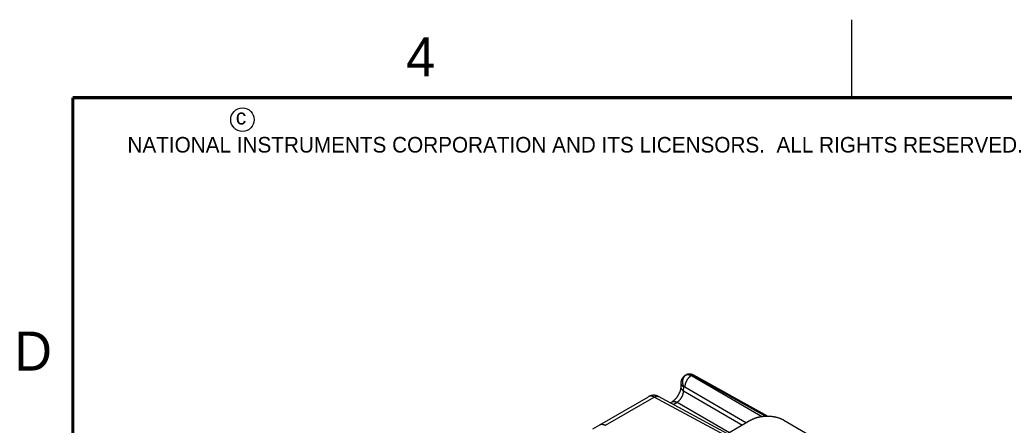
# Model space of a CAD drawing. Header units: inches. Extents: x 0 to 22, y 0 to 25.8.
# Tile 32 of 80: x 0.2 to 6.5, y 14.4 to 17. Entities that reach past the tile are written whole.
import ezdxf

# ---------------------------------------------------------------- set-up
doc = ezdxf.new("R2010")
doc.units = ezdxf.units.IN
doc.header["$LTSCALE"] = 1.21
doc.header["$MEASUREMENT"] = 0
doc.layers.get('0').update_dxf_attribs({"linetype": 'CONTINUOUS'})
doc.styles.add('TEXTSTYLE_2', font='txt')

msp = doc.modelspace()

# ---------------------------------------------------------------- linework, layer by layer
at = {"color": 2, "linetype": 'CONTINUOUS'}
msp.add_line((5.5, 16.5), (5.5, 17), dxfattribs=at)
at = {"color": 6, "linetype": 'CONTINUOUS'}
for p, q in [((4.4337, 14.7209), (4.4381, 14.7234)), ((4.4338, 14.7209), (4.4355, 14.7219)), ((4.4702, 14.7177), (4.4746, 14.7202)), ((4.4702, 14.7177), (4.9264, 14.4543)), ((4.9488, 14.456), (4.4746, 14.7202)), ((4.9624, 14.4562), (4.4864, 14.7214)), ((4.4205, 14.6194), (4.4209, 14.6459)), ((4.4205, 14.6194), (4.7991, 14.4008)), ((4.4278, 14.645), (4.8249, 14.4157)), ((3.8821, 14.4024), (4.1943, 14.5827)), ((3.9186, 14.3992), (4.231, 14.5796)), ((4.1944, 14.5827), (4.1944, 14.5827)), ((4.1962, 14.5837), (4.1991, 14.5852)), ((4.1991, 14.5852), (4.1976, 14.5844)), ((4.1991, 14.5852), (4.1991, 14.5852)), ((4.6855, 14.3352), (4.231, 14.5796)), ((4.7026, 14.3451), (4.2602, 14.583)), ((4.2602, 14.583), (4.2602, 14.583)), ((4.3348, 14.5429), (4.3464, 14.5496)), ((4.3537, 14.5327), (4.3781, 14.5468)), ((4.3781, 14.5468), (4.715, 14.3523)), ((4.8515, 14.431), (4.6393, 14.3086)), ((5.0636, 14.431), (5.5169, 14.1693)), ((3.8372, 14.376), (3.8821, 14.4024))]:
    msp.add_line(p, q, dxfattribs=at)
at = {"color": 7, "linetype": 'CONTINUOUS', "const_width": 0.02}
for points in [[(0.5, 16.5), (0.5, 0.5)], [(21.5, 16.5), (0.5, 16.5)]]:
    msp.add_lwpolyline(points, dxfattribs=at)
at = {"color": 6, "linetype": 'CONTINUOUS'}
for points in [[(4.4337, 14.7209), (4.432, 14.7199), (4.4301, 14.7187), (4.4283, 14.7174), (4.4266, 14.7161), (4.4248, 14.7147), (4.4232, 14.7133), (4.4215, 14.7117), (4.42, 14.7102), (4.4185, 14.7086), (4.417, 14.7069), (4.4156, 14.7052), (4.4143, 14.7034), (4.4131, 14.7016), (4.4119, 14.6998), (4.4107, 14.6979), (4.4097, 14.696), (4.4087, 14.694), (4.4078, 14.692), (4.4069, 14.69), (4.4062, 14.6879), (4.4055, 14.6859), (4.4048, 14.6838), (4.4043, 14.6816), (4.4038, 14.6795), (4.4034, 14.6773), (4.4031, 14.6752), (4.4029, 14.673), (4.4027, 14.6708), (4.4026, 14.6686), (4.4023, 14.6456)], [(4.4023, 14.6456), (4.4023, 14.6445), (4.4022, 14.6433), (4.4021, 14.642), (4.402, 14.6407), (4.4019, 14.6393), (4.4017, 14.6378), (4.4015, 14.6363), (4.4012, 14.6348), (4.401, 14.6331), (4.4006, 14.6315), (4.4003, 14.6298), (4.3999, 14.628), (4.3994, 14.6262), (4.3989, 14.6244), (4.3984, 14.6225), (4.3978, 14.6206), (4.3972, 14.6186), (4.3965, 14.6166), (4.3958, 14.6146), (4.3951, 14.6126), (4.3943, 14.6106), (4.3934, 14.6085), (4.3926, 14.6065), (4.3916, 14.6044), (4.3907, 14.6023), (4.3897, 14.6003), (4.3886, 14.5982), (4.3875, 14.5961), (4.3864, 14.5941), (4.3853, 14.592), (4.3841, 14.59), (4.3829, 14.588), (4.3816, 14.586), (4.3804, 14.5841), (4.3791, 14.5822), (4.3778, 14.5803), (4.3764, 14.5784), (4.3751, 14.5766), (4.3738, 14.5749), (4.3724, 14.5731), (4.371, 14.5715), (4.3696, 14.5698), (4.3683, 14.5683), (4.3669, 14.5667), (4.3655, 14.5653), (4.3641, 14.5638), (4.3628, 14.5625), (4.3614, 14.5612), (4.3601, 14.5599), (4.3588, 14.5587), (4.3575, 14.5576), (4.3563, 14.5565), (4.355, 14.5555), (4.3538, 14.5546), (4.3526, 14.5537), (4.3515, 14.5529), (4.3504, 14.5521), (4.3493, 14.5514), (4.3483, 14.5507), (4.3473, 14.5501), (4.3464, 14.5496)], [(4.1976, 14.5844), (4.1959, 14.5836), (4.1944, 14.5827)], [(4.2602, 14.583), (4.2581, 14.5841), (4.2558, 14.5852), (4.2535, 14.5862), (4.2513, 14.5871), (4.249, 14.5879), (4.2467, 14.5886), (4.2443, 14.5893), (4.242, 14.5898), (4.2397, 14.5903), (4.2373, 14.5907), (4.235, 14.591), (4.2326, 14.5913), (4.2303, 14.5914), (4.228, 14.5915), (4.2256, 14.5915), (4.2233, 14.5914), (4.221, 14.5912), (4.2187, 14.5909), (4.2164, 14.5906), (4.2141, 14.5902), (4.2119, 14.5897), (4.2097, 14.5891), (4.2075, 14.5885), (4.2053, 14.5877), (4.2032, 14.5869), (4.2011, 14.5861), (4.1991, 14.5852)]]:
    msp.add_lwpolyline(points, dxfattribs=at)
at = {"color": 2, "linetype": 'CONTINUOUS'}
msp.add_circle((1.5893, 16.359), 0.0754, dxfattribs=at)
at = {"color": 6, "linetype": 'CONTINUOUS'}
msp.add_arc((4.207, 14.5609), 0.0252, 115.28474, 119.84562, dxfattribs=at)
for points, knots in [([(4.4355, 14.7219), (4.4361, 14.7221), (4.4373, 14.7226), (4.4392, 14.7233), (4.4411, 14.7238), (4.4431, 14.7241), (4.4448, 14.7243), (4.4462, 14.7244), (4.4476, 14.7244), (4.4494, 14.7244), (4.4516, 14.7242), (4.4539, 14.7238), (4.4561, 14.7233), (4.4584, 14.7227), (4.4608, 14.722), (4.4631, 14.7211), (4.4655, 14.7201), (4.4678, 14.7189), (4.4694, 14.7181), (4.4702, 14.7177)], [0, 0, 0, 0, 0.053886, 0.108265, 0.163316, 0.21921, 0.276101, 0.30497, 0.334142, 0.393461, 0.454195, 0.516459, 0.580348, 0.645947, 0.713301, 0.782408, 0.853249, 0.925793, 1, 1, 1, 1]), ([(4.4381, 14.7234), (4.439, 14.7239), (4.4408, 14.7249), (4.4437, 14.7262), (4.4467, 14.7272), (4.4497, 14.728), (4.4528, 14.7285), (4.4559, 14.7289), (4.4591, 14.729), (4.4622, 14.7289), (4.4653, 14.7286), (4.4684, 14.7281), (4.4715, 14.7274), (4.4746, 14.7266), (4.4776, 14.7255), (4.4806, 14.7243), (4.4835, 14.7229), (4.4855, 14.7219), (4.4864, 14.7214)], [0, 0, 0, 0, 0.061985, 0.123956, 0.185901, 0.247814, 0.3097, 0.37157, 0.433451, 0.49538, 0.557407, 0.619592, 0.682003, 0.744713, 0.807798, 0.871329, 0.935376, 1, 1, 1, 1]), ([(4.4746, 14.7202), (4.4738, 14.7207), (4.4721, 14.7216), (4.4696, 14.7228), (4.4671, 14.7238), (4.4646, 14.7247), (4.4621, 14.7255), (4.4596, 14.7261), (4.4572, 14.7265), (4.4549, 14.7268), (4.4525, 14.7269), (4.4503, 14.7269), (4.4481, 14.7267), (4.4459, 14.7264), (4.4442, 14.726), (4.4428, 14.7255), (4.4415, 14.7251), (4.4399, 14.7244), (4.4387, 14.7238), (4.4381, 14.7234)], [0, 0, 0, 0, 0.074841, 0.147884, 0.219082, 0.288404, 0.355832, 0.42139, 0.48515, 0.547205, 0.607665, 0.666661, 0.72435, 0.780909, 0.836531, 0.864062, 0.89144, 0.945844, 1, 1, 1, 1]), ([(4.4026, 14.6682), (4.4026, 14.6679), (4.4026, 14.6674), (4.4027, 14.6667), (4.4027, 14.6659), (4.4029, 14.6652), (4.403, 14.6644), (4.4032, 14.6637), (4.4035, 14.6629), (4.4037, 14.6622), (4.404, 14.6614), (4.4044, 14.6607), (4.4048, 14.6599), (4.4054, 14.6589), (4.4062, 14.6577), (4.4073, 14.6563), (4.4085, 14.6549), (4.4099, 14.6535), (4.4111, 14.6523), (4.4122, 14.6515), (4.4133, 14.6506), (4.4148, 14.6495), (4.4168, 14.6482), (4.4188, 14.647), (4.4202, 14.6463), (4.4209, 14.6459)], [0, 0, 0, 0, 0.024704, 0.049493, 0.074416, 0.09952, 0.124851, 0.150453, 0.176369, 0.202639, 0.2293, 0.256389, 0.283941, 0.311986, 0.369645, 0.429558, 0.49187, 0.556696, 0.624129, 0.658842, 0.694213, 0.766903, 0.842147, 0.919873, 1, 1, 1, 1]), ([(4.4355, 14.7219), (4.4348, 14.7215), (4.4335, 14.7206), (4.4316, 14.7193), (4.4297, 14.7178), (4.4279, 14.7162), (4.4262, 14.7145), (4.4248, 14.713), (4.4238, 14.7117), (4.4228, 14.7104), (4.4216, 14.7087), (4.4203, 14.7066), (4.419, 14.7044), (4.4179, 14.7022), (4.4169, 14.6998), (4.416, 14.6974), (4.4152, 14.6949), (4.4145, 14.6923), (4.414, 14.6897), (4.4135, 14.6871), (4.4132, 14.6844), (4.413, 14.6817), (4.4129, 14.6789), (4.4129, 14.6761), (4.4131, 14.6733), (4.4133, 14.6705), (4.4137, 14.6677), (4.4141, 14.6654), (4.4145, 14.6635), (4.4149, 14.6616), (4.4156, 14.6593), (4.4164, 14.6566), (4.4174, 14.6538), (4.4184, 14.6511), (4.4196, 14.6485), (4.4205, 14.6468), (4.4209, 14.6459)], [0, 0, 0, 0, 0.027796, 0.055719, 0.083785, 0.112011, 0.140412, 0.169002, 0.183374, 0.197798, 0.226815, 0.256076, 0.285597, 0.315396, 0.345483, 0.37587, 0.406563, 0.437563, 0.468864, 0.500458, 0.532337, 0.56449, 0.596907, 0.629574, 0.66248, 0.695607, 0.728941, 0.762464, 0.779292, 0.79616, 0.83, 0.863948, 0.897963, 0.932004, 0.96603, 1, 1, 1, 1]), ([(4.4702, 14.7177), (4.4695, 14.7173), (4.4681, 14.7164), (4.466, 14.7151), (4.4639, 14.7136), (4.4619, 14.7121), (4.4598, 14.7104), (4.4582, 14.709), (4.4568, 14.7077), (4.4555, 14.7065), (4.4539, 14.7049), (4.452, 14.7028), (4.4501, 14.7007), (4.4483, 14.6985), (4.4466, 14.6963), (4.4449, 14.6939), (4.4432, 14.6916), (4.4417, 14.6891), (4.4401, 14.6866), (4.4387, 14.6841), (4.4374, 14.6815), (4.4361, 14.6789), (4.4349, 14.6763), (4.4338, 14.6736), (4.4328, 14.671), (4.4318, 14.6683), (4.431, 14.6656), (4.4304, 14.6634), (4.4299, 14.6616), (4.4295, 14.6599), (4.429, 14.6577), (4.4286, 14.6551), (4.4282, 14.6525), (4.428, 14.65), (4.4278, 14.6475), (4.4278, 14.6458), (4.4278, 14.645)], [0, 0, 0, 0, 0.027631, 0.055925, 0.084845, 0.114353, 0.144408, 0.174966, 0.190421, 0.205986, 0.237423, 0.269239, 0.301394, 0.333846, 0.366551, 0.399465, 0.432544, 0.465736, 0.498989, 0.532251, 0.565469, 0.598592, 0.631568, 0.664351, 0.696897, 0.729164, 0.761107, 0.792686, 0.808326, 0.823861, 0.854588, 0.884825, 0.914525, 0.943648, 0.972152, 1, 1, 1, 1]), ([(4.4746, 14.7202), (4.4752, 14.7205), (4.476, 14.7209), (4.477, 14.7214), (4.4778, 14.7217), (4.4786, 14.722), (4.4794, 14.7222), (4.4802, 14.7223), (4.481, 14.7224), (4.4817, 14.7225), (4.4825, 14.7225), (4.4832, 14.7224), (4.4839, 14.7223), (4.4845, 14.7222), (4.4852, 14.722), (4.4858, 14.7217), (4.4862, 14.7215), (4.4864, 14.7214)], [0, 0, 0, 0, 0.146782, 0.217656, 0.286798, 0.354193, 0.419839, 0.483754, 0.545978, 0.606586, 0.665718, 0.723544, 0.780247, 0.836025, 0.891091, 0.94567, 1, 1, 1, 1]), ([(4.3781, 14.5468), (4.3788, 14.5472), (4.3802, 14.5481), (4.3822, 14.5495), (4.3842, 14.5509), (4.3862, 14.5525), (4.3882, 14.5542), (4.3901, 14.556), (4.392, 14.5579), (4.3939, 14.5599), (4.3958, 14.5619), (4.3976, 14.5641), (4.3994, 14.5663), (4.4017, 14.5693), (4.4039, 14.5725), (4.406, 14.5757), (4.4075, 14.5782), (4.409, 14.5807), (4.4103, 14.5833), (4.4116, 14.5859), (4.4128, 14.5885), (4.414, 14.5912), (4.415, 14.5938), (4.416, 14.5965), (4.4169, 14.5991), (4.4176, 14.6017), (4.4183, 14.6044), (4.4189, 14.607), (4.4194, 14.6095), (4.4199, 14.6121), (4.4202, 14.6146), (4.4204, 14.617), (4.4205, 14.6186), (4.4205, 14.6194)], [0, 0, 0, 0, 0.027348, 0.055398, 0.084115, 0.113456, 0.143381, 0.173849, 0.204821, 0.236259, 0.26812, 0.300361, 0.332932, 0.365781, 0.432096, 0.465461, 0.49889, 0.532328, 0.565722, 0.599017, 0.632158, 0.665093, 0.697767, 0.730129, 0.762128, 0.79372, 0.824863, 0.855516, 0.88564, 0.915193, 0.944132, 0.972414, 1, 1, 1, 1]), ([(4.4023, 14.6456), (4.4023, 14.645), (4.4023, 14.6438), (4.4025, 14.642), (4.4028, 14.6405), (4.4031, 14.6393), (4.4035, 14.6381), (4.404, 14.6366), (4.4047, 14.6352), (4.4053, 14.6341), (4.406, 14.6329), (4.4069, 14.6315), (4.4079, 14.6301), (4.4088, 14.629), (4.4095, 14.6282), (4.4103, 14.6274), (4.4113, 14.6264), (4.4127, 14.6251), (4.4145, 14.6236), (4.4164, 14.6221), (4.4184, 14.6208), (4.4198, 14.6199), (4.4205, 14.6194)], [0, 0, 0, 0, 0.053694, 0.107646, 0.162112, 0.189621, 0.217352, 0.273578, 0.331012, 0.360246, 0.389851, 0.450241, 0.512338, 0.54407, 0.576273, 0.608956, 0.64212, 0.709892, 0.779593, 0.851204, 0.924688, 1, 1, 1, 1]), ([(4.4209, 14.6459), (4.421, 14.646), (4.4213, 14.6461), (4.4216, 14.6462), (4.422, 14.6463), (4.4224, 14.6464), (4.4228, 14.6464), (4.4232, 14.6464), (4.4237, 14.6464), (4.4243, 14.6463), (4.425, 14.6462), (4.4258, 14.646), (4.4264, 14.6457), (4.427, 14.6455), (4.4275, 14.6452), (4.4278, 14.645)], [0, 0, 0, 0, 0.054141, 0.108713, 0.163904, 0.219886, 0.276822, 0.334862, 0.394154, 0.454838, 0.580791, 0.713534, 0.78257, 0.853351, 1, 1, 1, 1]), ([(4.231, 14.5796), (4.2303, 14.58), (4.2287, 14.5808), (4.2263, 14.582), (4.2239, 14.583), (4.2216, 14.5839), (4.2192, 14.5846), (4.2169, 14.5852), (4.2146, 14.5857), (4.2124, 14.586), (4.2102, 14.5862), (4.2084, 14.5863), (4.2069, 14.5862), (4.2056, 14.5861), (4.2038, 14.586), (4.2018, 14.5856), (4.1999, 14.5851), (4.198, 14.5845), (4.1968, 14.584), (4.1962, 14.5837)], [0, 0, 0, 0, 0.074224, 0.146794, 0.217669, 0.286816, 0.354212, 0.419854, 0.483785, 0.546086, 0.606849, 0.666185, 0.695361, 0.724229, 0.781105, 0.83696, 0.891949, 0.946236, 1, 1, 1, 1]), ([(4.231, 14.5796), (4.2317, 14.58), (4.233, 14.5807), (4.235, 14.5817), (4.237, 14.5826), (4.239, 14.5834), (4.2409, 14.5841), (4.2426, 14.5845), (4.2439, 14.5848), (4.2451, 14.5851), (4.2467, 14.5853), (4.2482, 14.5855), (4.2495, 14.5855), (4.2507, 14.5855), (4.2521, 14.5854), (4.2539, 14.5852), (4.2555, 14.5848), (4.2571, 14.5844), (4.2587, 14.5838), (4.2597, 14.5833), (4.2602, 14.583)], [0, 0, 0, 0, 0.074717, 0.147679, 0.218844, 0.288183, 0.35568, 0.421336, 0.453482, 0.48518, 0.547274, 0.607749, 0.637426, 0.666754, 0.72443, 0.780968, 0.836565, 0.891446, 0.945844, 1, 1, 1, 1]), ([(4.3464, 14.5496), (4.3469, 14.5499), (4.348, 14.5504), (4.3497, 14.5511), (4.3511, 14.5516), (4.3523, 14.5519), (4.3535, 14.5522), (4.3551, 14.5524), (4.3567, 14.5526), (4.358, 14.5526), (4.3593, 14.5526), (4.361, 14.5525), (4.3627, 14.5523), (4.364, 14.5521), (4.3651, 14.5519), (4.3662, 14.5516), (4.3676, 14.5513), (4.3694, 14.5507), (4.3716, 14.5499), (4.3737, 14.549), (4.3759, 14.548), (4.3774, 14.5472), (4.3781, 14.5468)], [0, 0, 0, 0, 0.05416, 0.10856, 0.163443, 0.191144, 0.219054, 0.275592, 0.33327, 0.362597, 0.392275, 0.452749, 0.514842, 0.546538, 0.578684, 0.611284, 0.644343, 0.711837, 0.781172, 0.852333, 0.925289, 1, 1, 1, 1]), ([(5.0636, 14.431), (5.0618, 14.4321), (5.0582, 14.434), (5.0536, 14.4363), (5.0498, 14.4381), (5.0459, 14.4398), (5.0408, 14.4419), (5.0346, 14.4441), (5.0282, 14.4462), (5.0216, 14.4481), (5.0149, 14.4499), (5.0081, 14.4514), (5.0011, 14.4527), (4.994, 14.4539), (4.9868, 14.4548), (4.9795, 14.4555), (4.9722, 14.456), (4.9649, 14.4563), (4.9575, 14.4564), (4.9502, 14.4563), (4.9428, 14.456), (4.9355, 14.4555), (4.9283, 14.4548), (4.9211, 14.4539), (4.914, 14.4527), (4.907, 14.4514), (4.9002, 14.4499), (4.8934, 14.4481), (4.8869, 14.4462), (4.8804, 14.4441), (4.8742, 14.4419), (4.8692, 14.4398), (4.8653, 14.4381), (4.8614, 14.4363), (4.8568, 14.434), (4.8532, 14.4321), (4.8515, 14.431)], [0, 0, 0, 0, 0.027582, 0.055832, 0.070196, 0.084715, 0.114191, 0.144228, 0.174793, 0.205851, 0.237361, 0.269278, 0.301555, 0.334145, 0.366998, 0.400062, 0.433285, 0.466616, 0.5, 0.533384, 0.566715, 0.599938, 0.633002, 0.665855, 0.698445, 0.730722, 0.762639, 0.794149, 0.825207, 0.855772, 0.885809, 0.915285, 0.929804, 0.944168, 0.972418, 1, 1, 1, 1]), ([(3.8821, 14.4024), (3.8824, 14.4026), (3.883, 14.4029), (3.8839, 14.4034), (3.8849, 14.4038), (3.8861, 14.4043), (3.8878, 14.4048), (3.8895, 14.4053), (3.8909, 14.4055), (3.892, 14.4057), (3.8931, 14.4058), (3.8946, 14.4059), (3.8965, 14.4059), (3.8988, 14.4058), (3.9012, 14.4055), (3.9032, 14.4051), (3.9048, 14.4047), (3.906, 14.4044), (3.9073, 14.4041), (3.9089, 14.4035), (3.911, 14.4028), (3.9135, 14.4017), (3.9161, 14.4005), (3.9177, 14.3996), (3.9186, 14.3992)], [0, 0, 0, 0, 0.027001, 0.054036, 0.081137, 0.108334, 0.163126, 0.218652, 0.246764, 0.27514, 0.303804, 0.33278, 0.391742, 0.452193, 0.514265, 0.578072, 0.610661, 0.643719, 0.677249, 0.711251, 0.780667, 0.851954, 0.92508, 1, 1, 1, 1])]:
    msp.add_open_spline(points, degree=3, knots=knots, dxfattribs=at)
for points in [[(4.1944, 14.5827), (4.1944, 14.5827), (4.1944, 14.5827), (4.1943, 14.5827)], [(4.1944, 14.5828), (4.1944, 14.5827), (4.1944, 14.5827), (4.1944, 14.5827)]]:
    msp.add_open_spline(points, degree=3, dxfattribs=at)

# ---------------------------------------------------------------- texts
at = {"color": 2, "linetype": 'CONTINUOUS', "attachment_point": 1, "line_spacing_factor": 0.9, "style": 'TEXTSTYLE_2'}
for s, insert, char_height, width in [('4', (2.64, 16.8869), 0.25, 0.25), ('c', (1.5463, 16.428), 0.1, 0.1), ('NATIONAL INSTRUMENTS CORPORATION AND ITS LICENSORS.  ALL RIGHTS RESERVED.', (0.851, 16.2482), 0.1, 7.3), ('D', (0.125, 15), 0.25, 0.25)]:
    msp.add_mtext(s, dxfattribs=dict(at, insert=insert, char_height=char_height, width=width))

doc.saveas('drawing.dxf')
